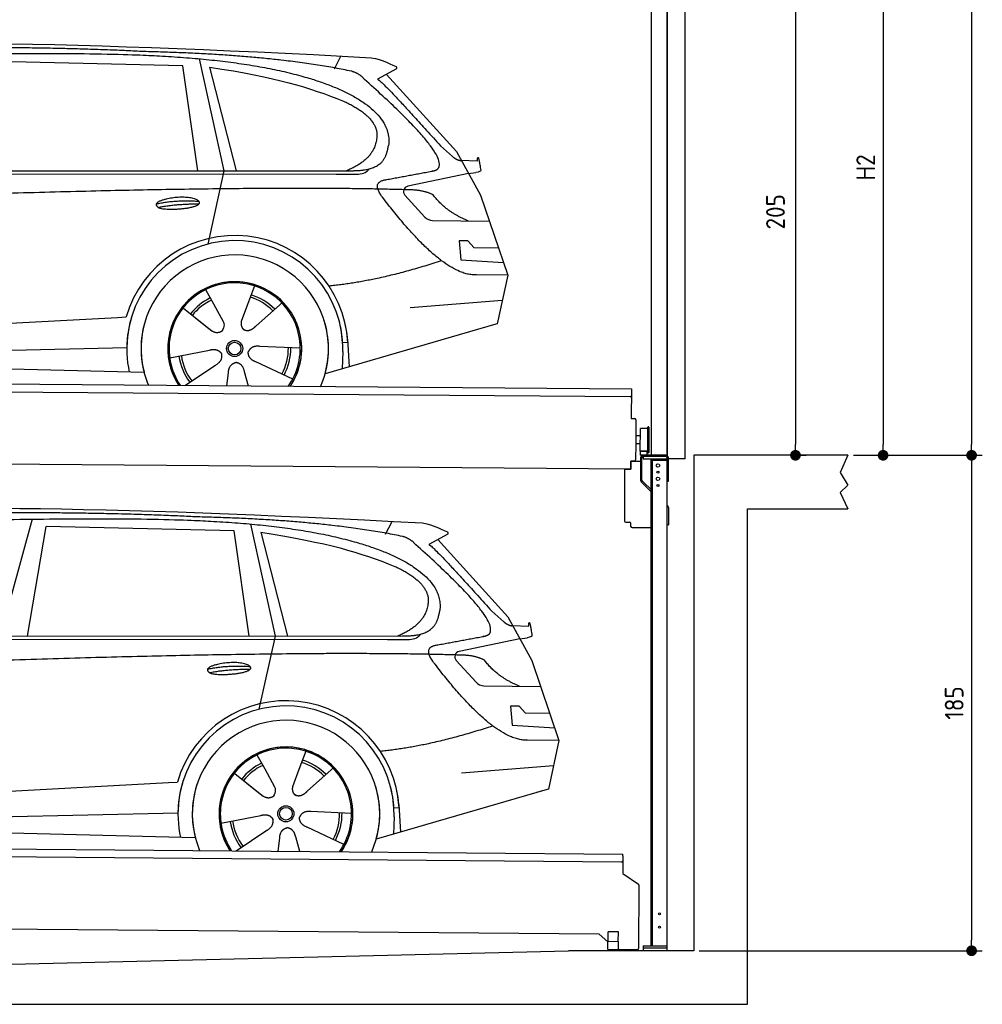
# Model space of a CAD drawing. Header units: millimetres. Extents: x -411 to 6777, y 0 to 6527.
# Tile 5 of 6: x 3183 to 6777, y 0 to 3677. Entities that reach past the tile are written whole.
import ezdxf

# ---------------------------------------------------------------- set-up
doc = ezdxf.new("R2010")
doc.units = ezdxf.units.MM
doc.layers.add('4', color=3, linetype='Continuous')
for name, color, linetype, lineweight in [('car', 10, 'Continuous', 25), ('Gebäude', 7, 'Continuous', 25), ('Plattform', 7, 'Continuous', 25), ('Ständer vorne', 7, 'Continuous', 25), ('Tor', 200, 'Continuous', 25)]:
    doc.layers.add(name, color=color, linetype=linetype, lineweight=lineweight)
doc.styles.get("Standard").update_dxf_attribs({"font": 'ISOCP.SHX'})
doc.dimstyles.new('GEN-ISO', dxfattribs={"dimscale": 20, "dimtxt": 3.5, "dimasz": 2, "dimexe": 2, "dimexo": 1, "dimgap": 1.5, "dimtad": 1, "dimdec": 1, "dimlfac": 0.1, "dimdsep": 46, "dimtxsty": 'STANDARD', "dimblk": 'PUNKT', "dimcen": 2, "dimclrd": 256, "dimclre": 256, "dimclrt": 2, "dimadec": 0, "dimazin": 0, "dimtp": 0.1, "dimtm": 0.1, "dimtfac": 0.71, "dimtdec": 1, "dimtmove": 2, "dimatfit": 3, "dimldrblk": 'PUNKT', "dimfxl": 2, "dimtolj": 1, "dimarcsym": 0})

# ---------------------------------------------------------------- blocks, each defined once
blk = doc.blocks.new('PUNKT')
at = {"layer": '4', "color": 0, "linetype": 'ByBlock'}
blk.add_line((-0.5, 0), (-1, 0), dxfattribs=at)
at = {"layer": '4', "color": 0, "linetype": 'ByBlock', "const_width": 0.5}
blk.add_lwpolyline([(-0.25, 0, 1), (0.25, 0, 1)], format="xyb", close=True, dxfattribs=at)
blk = doc.blocks.new('*D644')
at = {"layer": '4', "lineweight": -2, "transparency": 16777216}
for p, q in [((5720, 5800), (6776.9, 5800)), ((6736.9, 5760), (6736.9, 2090)), ((6295.4, 2050), (6776.9, 2050))]:
    blk.add_line(p, q, dxfattribs=at)
at = {"layer": 'Defpoints', "color": 0, "transparency": 16777216}
for p in [(5700, 5800), (6275.4, 2050), (6736.9, 2050)]:
    blk.add_point(p, dxfattribs=at)
at = {"layer": '4', "lineweight": -2, "transparency": 16777216, "xscale": 40, "yscale": 40, "zscale": 40}
for p, rotation in [((6736.9, 5800), 90), ((6736.9, 2050), 270)]:
    blk.add_blockref('PUNKT', p, dxfattribs=dict(at, rotation=rotation))
at = {"layer": '4', "color": 2, "transparency": 16777216, "insert": (6671.9, 3925), "char_height": 70, "attachment_point": 5, "rotation": 90}
blk.add_mtext('375', dxfattribs=at)
blk = doc.blocks.new('*D645')
at = {"layer": '4', "lineweight": -2, "transparency": 16777216}
for p, q in [((6295.4, 2050), (6776.9, 2050)), ((6736.9, 2010), (6736.9, 240)), ((5720, 200), (6776.9, 200))]:
    blk.add_line(p, q, dxfattribs=at)
at = {"layer": 'Defpoints', "color": 0, "transparency": 16777216}
for p in [(6275.4, 2050), (5700, 200), (6736.9, 200)]:
    blk.add_point(p, dxfattribs=at)
at = {"layer": '4', "lineweight": -2, "transparency": 16777216, "xscale": 40, "yscale": 40, "zscale": 40}
for p, rotation in [((6736.9, 2050), 90), ((6736.9, 200), 270)]:
    blk.add_blockref('PUNKT', p, dxfattribs=dict(at, rotation=rotation))
at = {"layer": '4', "color": 2, "transparency": 16777216, "insert": (6671.9, 1125), "char_height": 70, "attachment_point": 5, "rotation": 90}
blk.add_mtext('185', dxfattribs=at)
blk = doc.blocks.new('*D646')
at = {"layer": '4', "lineweight": -2, "transparency": 16777216}
for p, q in [((5920, 4200), (6446.5, 4200)), ((6406.5, 4160), (6406.5, 2090)), ((6295.4, 2050), (6446.5, 2050))]:
    blk.add_line(p, q, dxfattribs=at)
at = {"layer": 'Defpoints', "color": 0, "transparency": 16777216}
for p in [(5900, 4200), (6275.4, 2050), (6406.5, 2050)]:
    blk.add_point(p, dxfattribs=at)
at = {"layer": '4', "lineweight": -2, "transparency": 16777216, "xscale": 40, "yscale": 40, "zscale": 40}
for p, rotation in [((6406.5, 4200), 90), ((6406.5, 2050), 270)]:
    blk.add_blockref('PUNKT', p, dxfattribs=dict(at, rotation=rotation))
at = {"layer": '4', "color": 2, "transparency": 16777216, "insert": (6341.5, 3125), "char_height": 70, "attachment_point": 5, "rotation": 90}
blk.add_mtext('H2', dxfattribs=at)
blk = doc.blocks.new('*D648')
at = {"layer": '4', "lineweight": -2, "transparency": 16777216}
for p, q in [((5457.5, 4100), (6119.3, 4100)), ((6079.3, 4060), (6079.3, 2090)), ((6099.3, 2050), (6119.3, 2050))]:
    blk.add_line(p, q, dxfattribs=at)
at = {"layer": 'Defpoints', "color": 0, "transparency": 16777216}
for p in [(5437.5, 4100), (6079.3, 2050), (6079.3, 2050)]:
    blk.add_point(p, dxfattribs=at)
at = {"layer": '4', "lineweight": -2, "transparency": 16777216, "xscale": 40, "yscale": 40, "zscale": 40}
for p, rotation in [((6079.3, 4100), 90), ((6079.3, 2050), 270)]:
    blk.add_blockref('PUNKT', p, dxfattribs=dict(at, rotation=rotation))
at = {"layer": '4', "color": 2, "transparency": 16777216, "insert": (6004.7, 2959.2), "char_height": 70, "attachment_point": 5, "rotation": 90}
blk.add_mtext('205', dxfattribs=at)
blk = doc.blocks.new('UG Plattfrom Gl550')
at = {"layer": 'Plattform'}
for p, q in [((498.3, 603.8), (5435.1, 560.7)), ((5429.8, 530.7), (503, 573.7)), ((5435, 554.7), (5434.9, 535.7)), ((5435, 554.7), (5435.1, 560.7)), ((5434.9, 535.7), (5434.5, 488.2)), ((5434.5, 488.2), (5492.9, 448.7)), ((5495.1, 444.5), (5493, 208.2)), ((5347, 261.5), (621.4, 302.7)), ((5378.7, 233.7), (5347, 261.5)), ((5379.7, 235.2), (5380.1, 271.2)), ((5418.1, 270.8), (5380.1, 271.2)), ((5417.7, 234.8), (5418.1, 270.8)), ((5378.5, 205.2), (5378.7, 235.2)), ((5378.7, 235.2), (5418.7, 234.8)), ((5418.5, 204.8), (5418.7, 234.8)), ((5378.5, 205.2), (5418.5, 204.8)), ((5488, 203.2), (5414.8, 203.9))]:
    blk.add_line(p, q, dxfattribs=at)
for centre, radius, start, end in [((5429.9, 535.7), 5, 269.5, 359.5), ((5490.1, 444.5), 5, 359.5, 55.9134), ((5425.8, 243.8), 12, 227.6897, 228.0904), ((5414.9, 208.9), 5, 232.6301, 269.5), ((5488, 208.2), 5, 269.5, 359.5)]:
    blk.add_arc(centre, radius, start, end, dxfattribs=at)
blk = doc.blocks.new('Palette EG Gl550')
at = {"layer": 'Plattform'}
for p, q in [((429.5, 2337), (5467.3, 2298)), ((5462.1, 2268), (434.2, 2307)), ((5467.3, 2298), (5466.5, 2188)), ((5466.5, 2188), (5478.5, 2187.9)), ((5483.4, 2182.8), (5482.7, 2092.8)), ((5499.6, 2065.6), (5500.2, 2149.8)), ((5527.5, 2060.5), (5528.3, 2154.5)), ((5532.3, 2154.5), (5531.5, 2060.5)), ((5501.1, 2122.8), (5484.1, 2123)), ((5482.7, 2092.8), (5482.3, 2032.9)), ((5499.8, 2092.7), (5482.7, 2092.8)), ((5525.9, 2065), (5500.9, 2065)), ((5500.9, 2050), (5500.9, 2065)), ((5512.9, 2065), (5500.9, 2065)), ((5500.9, 2050), (5500.9, 2065)), ((5525.9, 2050), (5525.9, 2065)), ((5525.9, 2050), (5525.9, 2065)), ((5465, 1998), (341.7, 2037.7)), ((5465.2, 2028), (5465, 1998)), ((5465.2, 2028), (5477.2, 2027.9)), ((5477.2, 2027.9), (5465.2, 2028)), ((5500.9, 2050), (5525.9, 2050)), ((5525.9, 2050), (5500.9, 2050))]:
    blk.add_line(p, q, dxfattribs=at)
for centre, radius, start, end in [((5462.1, 2273), 5, 268.5823, 358.5607), ((5478.4, 2182.9), 5, 359.556, 89.556), ((5500.6, 2149.8), 0.4, 91.7323, 179.3444), ((5511.7, 1823.6), 326.8, 87.1739, 91.9438), ((5527.8, 2150.4), 0.4, 266.9623, 359.3444), ((5530.3, 2154.5), 2, 359.3444, 179.3444), ((5500, 2065.6), 0.4, 179.3444, 266.9565), ((5519.7, 2949.4), 884.4, 268.7196, 270.4008), ((5491.8, 3153.4), 1088.9, 271.795, 271.861), ((5527.2, 2064.6), 0.4, 359.556, 91.938), ((5529.5, 2060.5), 2, 179.3444, 359.3444), ((5477.3, 2032.9), 5, 269.556, 359.556)]:
    blk.add_arc(centre, radius, start, end, dxfattribs=at)
blk = doc.blocks.new('Car_EG')
at = {"layer": 'car'}
for p, q in [((3852.9, 3530.7), (3945.7, 3112.4)), ((4357.9, 3493.3), (4382.1, 3540.6)), ((3792.6, 3504.8), (3091, 3521.1)), ((3848.5, 3112.4), (3792.6, 3504.8)), ((3892.2, 3499.7), (3991.7, 3112.5)), ((4589.4, 3492.6), (4519, 3454.1)), ((4552.4, 3472.3), (4814.1, 3184)), ((4754, 3205.6), (4799.2, 3165.4)), ((4814.1, 3184), (4903.3, 3021)), ((4831.7, 3151.8), (4891.9, 3149.2)), ((1721.3, 3102.4), (4364.6, 3099.2)), ((1768.3, 3111.3), (4420.2, 3112.7)), ((3945.7, 3112.4), (3884.9, 2838.8)), ((4364.6, 3099.2), (4447.5, 3099.9)), ((4858.7, 3102.5), (4631.9, 3054.6)), ((4858.7, 3102.5), (4886.4, 3106.3)), ((4621.2, 3021.6), (4695.5, 2939.8)), ((4903.3, 3021), (5004.9, 2722.4)), ((4724.6, 2926.6), (4936.3, 2923.9)), ((4856.4, 2850.6), (4823.7, 2850.9)), ((4823.7, 2850.9), (4829.9, 2779.3)), ((4879.9, 2824.5), (4856.4, 2850.6)), ((4970.4, 2823.7), (4879.9, 2824.5)), ((4829.9, 2779.3), (4988.9, 2769.3)), ((5004.9, 2722.4), (4888, 2723.9)), ((5004.9, 2722.4), (4965.3, 2540.8)), ((3877.2, 2668.5), (3906.3, 2616.1)), ((4059.5, 2682.3), (4034, 2613.6)), ((3905, 2618.5), (3906.3, 2616.1)), ((3906.3, 2616.1), (3942.9, 2549.9)), ((4034, 2613.6), (4010.1, 2549)), ((4153.3, 2611.2), (4065.7, 2533.8)), ((4161.1, 2619.6), (4153.3, 2611.2)), ((4641.2, 2601.4), (4984.6, 2629.2)), ((3789.4, 2602.8), (3900.1, 2515.1)), ((1677.7, 2463), (3547.7, 2565.1)), ((3547.7, 2565.1), (3580.2, 2566.9)), ((3839.5, 2562.9), (3890.8, 2522.3)), ((4960.7, 2539.5), (4322.9, 2353.9)), ((4965.3, 2540.8), (4921.5, 2528.1)), ((4407.9, 2471.2), (4388.7, 2470.2)), ((4407.3, 2483.3), (4412.9, 2380.1)), ((1697, 2410.9), (3582.9, 2452.3)), ((3743, 2413.7), (3891.6, 2442.7)), ((4230.4, 2450.4), (4079.2, 2456.8)), ((4389.1, 2437.7), (4387.4, 2372.7)), ((1598.6, 2413.5), (3647.1, 2360.1)), ((4202.2, 2334.5), (4064.9, 2398.5)), ((3799.2, 2310.6), (3914.4, 2387.1)), ((3956.3, 2309.2), (3962.2, 2357.6)), ((4037, 2308.5), (4022.1, 2362.1))]:
    blk.add_line(p, q, dxfattribs=at)
for radius in [30.1, 23.6]:
    blk.add_circle((3985.4, 2448.7), radius, dxfattribs=at)
for centre, radius, start, end in [((4636, 3035.1), 20, 101.911, 222.2225), ((4725.1, 2966.6), 40, 222.2225, 269.2614), ((3985.9, 2448.2), 422.7, 3.1257, 163.6879), ((3985.9, 2448.2), 403.4, 3.1257, 179.4216), ((3985.9, 2448.2), 350, 344.3697, 194.5808), ((3985.9, 2448.2), 250, 325.66, 212.9259), ((3985.9, 2448.2), 250, 325.66, 212.9259), ((3985.4, 2448.7), 245, 41.4393, 188.2101), ((3985.9, 2448.2), 250, 40.5532, 137.1602), ((3985.4, 2448.7), 209.6, 44.3713, 72.8747), ((3985.4, 2448.7), 209.6, 115.7372, 141.8665), ((3985.4, 2448.7), 200.6, 115.5904, 141.8784), ((3985.4, 2448.7), 200.6, 44.5019, 73.0215), ((3985.4, 2448.7), 245, 0.4019, 44.2101), ((3985.9, 2448.2), 422.7, 163.4862, 163.6879), ((3985.9, 2448.2), 403.4, 162.7346, 179.4216), ((3985.9, 2448.2), 350, 160.1996, 194.5808), ((3985.9, 2448.2), 250, 152.2768, 213.34), ((3985.4, 2448.7), 245, 151.8272, 188.2101), ((3985.9, 2448.2), 350, 344.3697, 17.4023), ((3985.9, 2448.2), 403.4, 3.1257, 14.8673), ((3985.9, 2448.2), 422.7, 3.1257, 14.1157), ((3985.9, 2448.2), 403.4, 172.558, 192.5899), ((3985.9, 2448.2), 350, 171.6006, 202.9387), ((3985.9, 2448.2), 250, 168.6947, 213.34), ((3985.4, 2448.7), 245, 168.6088, 214.2758), ((3985.4, 2448.7), 245, 324.7242, 8.993), ((3985.9, 2448.2), 250, 325.66, 8.9072), ((3985.9, 2448.2), 350, 336.0613, 6.0012), ((3985.9, 2448.2), 403.4, 358.5068, 5.0439), ((3985.9, 2448.2), 422.7, 3.1257, 3.2156), ((3985.4, 2448.7), 200.6, 331.5904, 1.0215), ((3985.4, 2448.7), 209.6, 331.7372, 0.8747), ((3985.4, 2448.7), 209.6, 187.7372, 216.8747), ((3985.4, 2448.7), 200.6, 187.5904, 217.0215)]:
    blk.add_arc(centre, radius, start, end, dxfattribs=at)
for points, degree in [([(2151.2, 3549.7), (2438.8, 3611.3), (3323.8, 3598), (4495.8, 3534.7)], 3), ([(3646, 3557.4), (3297.8, 3576.8), (2681.9, 3572.1)], 2), ([(4420.9, 3484.4), (4120.4, 3547), (3646, 3557.4)], 2), ([(4495.8, 3534.7), (4542.5, 3525.3), (4551.4, 3517), (4588.7, 3501.2)], 3), ([(3892.2, 3499.7), (4146.3, 3460.8), (4259.5, 3425.1), (4392.3, 3372.4)], 3), ([(4589.4, 3492.6), (4591.1, 3494.2), (4591.8, 3497.3), (4591.2, 3500.1), (4588.7, 3501.2)], 4), ([(4470.3, 3453.5), (4452.4, 3475.4), (4420.9, 3484.4)], 2), ([(4732.1, 3113.2), (4821.6, 3141.2), (4470.3, 3453.5)], 2), ([(4519, 3454.1), (4526.8, 3458.3), (4754, 3205.6)], 2), ([(4392.3, 3372.4), (4506.4, 3320.4), (4516.5, 3255.2)], 2), ([(4516.5, 3255.2), (4521.3, 3160.7), (4403.6, 3112.7)], 2), ([(4420.2, 3112.7), (4470.3, 3112.7), (4543.3, 3117.4), (4551.5, 3164.2), (4560.1, 3207.3)], 4), ([(4799.2, 3165.4), (4807.5, 3158.1), (4820.7, 3150.3), (4829.8, 3150.3), (4831.7, 3151.8)], 4), ([(4891.9, 3149.2), (4893.5, 3188.1), (4904.1, 3113.8)], 2), ([(4519, 3132.3), (4519.1, 3132.4), (4519.1, 3132.4), (4519.2, 3132.4)], 3), ([(4447.5, 3099.9), (4466.8, 3100.5), (4481.6, 3109.5), (4488.9, 3119.7)], 3), ([(4904.1, 3113.8), (4904.4, 3110.1), (4898.8, 3108.4), (4886.4, 3106.3)], 3), ([(4537, 3014.2), (4493.2, 3072.9), (4553.2, 3079.5)], 2), ([(4638.8, 3041), (3762.4, 3069.4), (1329.3, 2957.2)], 2), ([(4726.5, 3022.6), (4689.3, 3041), (4638.8, 3041)], 2), ([(4857.1, 2924.9), (4771.7, 2960.8), (4726.5, 3022.6)], 2), ([(3692.9, 2988.9), (3768.5, 3005.1), (3851.9, 2998.6)], 2), ([(3700, 2976), (3774.1, 2989.9), (3852, 2988.5)], 2), ([(4888, 2723.9), (4762.3, 2716.8), (4537, 3014.2)], 2), ([(4756.6, 2776.5), (4531.2, 2701.1), (4338.2, 2681.7)], 2), ([(3891, 2522.3), (3914.3, 2500.4), (3937.6, 2513.8)], 2), ([(3891.6, 2442.7), (3922.3, 2451.4), (3936.9, 2428.8)], 2), ([(3914.4, 2387.1), (3942.4, 2402.5), (3936.9, 2428.8)], 2), ([(4064.9, 2398.5), (4034.9, 2409.5), (4036.4, 2436.3)], 2), ([(4079.2, 2456.8), (4047.4, 2460.8), (4036.4, 2436.3)], 2), ([(3962.2, 2357.6), (3963.4, 2389.5), (3989.4, 2396.4)], 2), ([(4022.1, 2362.1), (4016.1, 2393.5), (3989.4, 2396.4)], 2)]:
    blk.add_open_spline(points, degree=degree, dxfattribs=at)
for points, degree, knots in [([(2320.7, 3536), (2347.3, 3538), (2486.7, 3539.9), (3508.2, 3560), (4128.4, 3553.6), (4583.8, 3381), (4560.1, 3207.3)], 4, [0.0821318, 0.0821318, 0.0821318, 0.0821318, 0.0821318, 0.258851, 0.508851, 1, 1, 1, 1, 1]), ([(4553.2, 3079.5), (4720.1, 3110.6), (4722.9, 3111.2), (4731.3, 3113), (4732.1, 3113.2)], 1, [0.1611508, 0.1611508, 1, 1.0196119, 1.078724, 1.0847856, 1.0847856]), ([(3700, 2976), (3676.6, 2992.6), (3722.1, 3007.9), (3805, 3027.3), (3897.6, 2993.4), (3835.4, 2970.2), (3726.3, 2964), (3704.9, 2973), (3700, 2976)], 5, [0, 0, 0, 0, 0, 0, 0.300106, 0.500106, 0.700106, 1, 1, 1, 1, 1, 1]), ([(3942.9, 2549.9), (3944.5, 2545.8), (3945.5, 2541.8), (3945.8, 2537.9), (3946.5, 2529.3), (3943.7, 2521.3), (3937.6, 2513.8)], 3, [0.2167758, 0.2167758, 0.2167758, 0.2167758, 0.4600873, 0.4600873, 0.4600873, 1, 1, 1, 1]), ([(4010.1, 2549), (4009.5, 2545.8), (4009.3, 2542.8), (4009.3, 2539.9), (4009.7, 2537.1), (4010.4, 2531.3), (4012.5, 2526), (4016, 2521.4), (4020.9, 2518.4)], 4, [0.3191838, 0.3191838, 0.3191838, 0.3191838, 0.3191838, 0.5438253, 0.5438253, 0.5438253, 0.5438253, 1, 1, 1, 1, 1]), ([(4065.7, 2533.8), (4065.7, 2533.8), (4065.7, 2533.8), (4065.7, 2533.8), (4065.7, 2533.8), (4056.6, 2524.1), (4045.9, 2514.2), (4031.6, 2511.8), (4020.9, 2518.4)], 4, [-0.000003, -0.000003, -0.000003, -0.000003, -0.000003, 0, 0, 0, 0, 1, 1, 1, 1, 1])]:
    blk.add_open_spline(points, degree=degree, knots=knots, dxfattribs=at)
blk = doc.blocks.new('Car_147')
at = {"layer": 'car'}
for p, q in [((3229.2, 1811.5), (3109.9, 1374.6)), ((4549.3, 1756), (4573.5, 1803.3)), ((3211.6, 1374.7), (3282.4, 1783.8)), ((3983.9, 1767.5), (3282.4, 1783.8)), ((4039.9, 1375.1), (3983.9, 1767.5)), ((4044.3, 1793.4), (4137.1, 1375.1)), ((4083.5, 1762.4), (4183.1, 1375.2)), ((4780.8, 1755.3), (4710.3, 1716.8)), ((4743.8, 1735), (5005.5, 1446.7)), ((4945.4, 1468.3), (4990.6, 1428.1)), ((5005.5, 1446.7), (5094.6, 1283.7)), ((5023.1, 1414.5), (5083.3, 1411.9)), ((1912.6, 1365.1), (4556, 1361.9)), ((1959.6, 1374), (4611.6, 1375.4)), ((4137.1, 1375.1), (4076.2, 1101.5)), ((4556, 1361.9), (4638.8, 1362.6)), ((5050.1, 1365.2), (4823.2, 1317.3)), ((5050.1, 1365.2), (5077.8, 1369)), ((4812.5, 1284.3), (4886.8, 1202.4)), ((5094.6, 1283.7), (5196.3, 985.1)), ((4915.9, 1189.3), (5127.7, 1186.6)), ((5047.7, 1113.3), (5015.1, 1113.6)), ((5015.1, 1113.6), (5021.3, 1042)), ((5071.3, 1087.2), (5047.7, 1113.3)), ((5161.8, 1086.4), (5071.3, 1087.2)), ((5021.3, 1042), (5180.3, 1032)), ((5196.3, 985.1), (5079.4, 986.6)), ((5196.3, 985.1), (5156.7, 803.5)), ((4068.6, 931.2), (4097.7, 878.8)), ((4250.9, 945), (4225.3, 876.3)), ((4832.5, 864.1), (5175.9, 891.9)), ((3980.8, 865.5), (4091.4, 777.8)), ((4096.4, 881.2), (4097.7, 878.8)), ((4097.7, 878.8), (4134.2, 812.6)), ((4225.3, 876.3), (4201.5, 811.7)), ((4344.6, 873.9), (4257.1, 796.5)), ((4352.4, 882.3), (4344.6, 873.9)), ((1869, 725.7), (3739, 827.8)), ((3739, 827.8), (3771.5, 829.6)), ((4030.9, 825.6), (4082.1, 785)), ((5152, 802.2), (4514.3, 616.6)), ((5156.7, 803.5), (5112.9, 790.8)), ((4598.6, 746), (4604.3, 642.8)), ((1888.4, 673.6), (3774.2, 715)), ((3934.3, 676.4), (4082.9, 705.4)), ((4421.8, 713.1), (4270.5, 719.5)), ((4580.5, 700.4), (4578.8, 635.4)), ((4599.3, 733.9), (4580, 732.9)), ((1789.9, 676.2), (3838.5, 622.8)), ((3990.6, 573.3), (4105.7, 649.8)), ((4393.5, 597.2), (4256.3, 661.2)), ((4147.6, 571.9), (4153.6, 620.3)), ((4228.4, 571.2), (4213.4, 624.8))]:
    blk.add_line(p, q, dxfattribs=at)
for radius in [30.1, 23.6]:
    blk.add_circle((4176.8, 711.4), radius, dxfattribs=at)
for centre, radius, start, end in [((4827.3, 1297.8), 20, 101.911, 222.2225), ((4916.5, 1229.3), 40, 222.2225, 269.2614), ((4177.2, 710.9), 422.7, 3.1257, 163.6879), ((4177.2, 710.9), 403.4, 3.1257, 179.4216), ((4177.2, 710.9), 350, 344.3697, 194.5808), ((4177.2, 710.9), 250, 325.66, 212.9259), ((4177.2, 710.9), 250, 325.66, 212.9259), ((4176.8, 711.4), 245, 41.4393, 188.2101), ((4177.2, 710.9), 250, 40.5532, 137.1602), ((4176.8, 711.4), 209.6, 115.7372, 141.8665), ((4176.8, 711.4), 200.6, 115.5904, 141.8784), ((4176.8, 711.4), 200.6, 44.5019, 73.0215), ((4176.8, 711.4), 209.6, 44.3713, 72.8747), ((4176.8, 711.4), 245, 0.4019, 44.2101), ((4177.2, 710.9), 422.7, 163.4862, 163.6879), ((4177.2, 710.9), 403.4, 162.7346, 179.4216), ((4177.2, 710.9), 350, 160.1996, 194.5808), ((4177.2, 710.9), 250, 152.2768, 213.34), ((4176.8, 711.4), 245, 151.8272, 188.2101), ((4177.2, 710.9), 350, 344.3697, 17.4023), ((4177.2, 710.9), 403.4, 3.1257, 14.8673), ((4177.2, 710.9), 422.7, 3.1257, 14.1157), ((4177.2, 710.9), 403.4, 172.558, 192.5899), ((4177.2, 710.9), 350, 171.6006, 202.9387), ((4177.2, 710.9), 250, 168.6947, 213.34), ((4176.8, 711.4), 245, 168.6088, 214.2758), ((4176.8, 711.4), 245, 324.7242, 8.993), ((4177.2, 710.9), 250, 325.66, 8.9072), ((4177.2, 710.9), 350, 336.0613, 6.0012), ((4177.2, 710.9), 403.4, 358.5068, 5.0439), ((4176.8, 711.4), 200.6, 331.5904, 1.0215), ((4176.8, 711.4), 209.6, 331.7372, 0.8747), ((4177.2, 710.9), 422.7, 3.1257, 3.2156), ((4176.8, 711.4), 209.6, 187.7372, 216.8747), ((4176.8, 711.4), 200.6, 187.5904, 217.0215)]:
    blk.add_arc(centre, radius, start, end, dxfattribs=at)
for points, degree in [([(2342.5, 1812.4), (2630.1, 1874), (3515.1, 1860.7), (4687.1, 1797.4)], 3), ([(3837.4, 1820.1), (3489.2, 1839.5), (2873.2, 1834.8)], 2), ([(4612.3, 1747.1), (4311.7, 1809.7), (3837.4, 1820.1)], 2), ([(4687.1, 1797.4), (4733.9, 1788), (4742.7, 1779.7), (4780.1, 1763.9)], 3), ([(4083.5, 1762.4), (4337.6, 1723.5), (4450.8, 1687.8), (4583.6, 1635.1)], 3), ([(4661.7, 1716.2), (4643.8, 1738.1), (4612.3, 1747.1)], 2), ([(4780.8, 1755.3), (4782.4, 1756.9), (4783.1, 1760), (4782.6, 1762.8), (4780.1, 1763.9)], 4), ([(4923.5, 1375.9), (5012.9, 1403.9), (4661.7, 1716.2)], 2), ([(4710.3, 1716.8), (4718.2, 1721), (4945.4, 1468.3)], 2), ([(4583.6, 1635.1), (4697.7, 1583.1), (4707.9, 1517.9)], 2), ([(4707.9, 1517.9), (4712.6, 1423.4), (4594.9, 1375.4)], 2), ([(4611.6, 1375.4), (4661.6, 1375.4), (4734.7, 1380.1), (4742.8, 1426.9), (4751.5, 1470)], 4), ([(4990.6, 1428.1), (4998.8, 1420.7), (5012.1, 1413), (5021.2, 1413), (5023.1, 1414.5)], 4), ([(5083.3, 1411.9), (5084.8, 1450.8), (5095.5, 1376.5)], 2), ([(4638.8, 1362.6), (4658.1, 1363.2), (4672.9, 1372.2), (4680.2, 1382.4)], 3), ([(4710.3, 1395), (4710.4, 1395.1), (4710.5, 1395.1), (4710.6, 1395.1)], 3), ([(5095.5, 1376.5), (5095.7, 1372.8), (5090.2, 1371.1), (5077.8, 1368.9)], 3), ([(4728.4, 1276.9), (4684.6, 1335.6), (4744.6, 1342.2)], 2), ([(4830.2, 1303.7), (3953.8, 1332.1), (1520.6, 1219.9)], 2), ([(4917.9, 1285.3), (4880.6, 1303.7), (4830.2, 1303.7)], 2), ([(3884.3, 1251.6), (3959.8, 1267.8), (4043.3, 1261.3)], 2), ([(3891.3, 1238.7), (3965.5, 1252.6), (4043.4, 1251.2)], 2), ([(5079.4, 986.6), (4953.6, 979.5), (4728.4, 1276.9)], 2), ([(5048.4, 1187.6), (4963.1, 1223.5), (4917.9, 1285.3)], 2), ([(4947.9, 1039.2), (4722.5, 963.8), (4529.6, 944.4)], 2), ([(4082.4, 785), (4105.7, 763.1), (4129, 776.5)], 2), ([(4082.9, 705.4), (4113.7, 714.1), (4128.3, 691.5)], 2), ([(4256.3, 661.2), (4226.3, 672.2), (4227.8, 699)], 2), ([(4270.5, 719.5), (4238.8, 723.5), (4227.8, 699)], 2), ([(4105.7, 649.8), (4133.7, 665.2), (4128.3, 691.5)], 2), ([(4153.6, 620.3), (4154.8, 652.2), (4180.7, 659.1)], 2), ([(4213.4, 624.8), (4207.4, 656.2), (4180.7, 659.1)], 2)]:
    blk.add_open_spline(points, degree=degree, dxfattribs=at)
for points, degree, knots in [([(2512.1, 1798.7), (2538.6, 1800.7), (2678.1, 1802.6), (3699.5, 1822.7), (4319.8, 1816.3), (4775.2, 1643.7), (4751.5, 1470)], 4, [0.0821318, 0.0821318, 0.0821318, 0.0821318, 0.0821318, 0.258851, 0.508851, 1, 1, 1, 1, 1]), ([(4744.6, 1342.2), (4911.5, 1373.3), (4914.3, 1373.9), (4922.6, 1375.7), (4923.5, 1375.9)], 1, [0.1611508, 0.1611508, 1, 1.0196119, 1.078724, 1.0847856, 1.0847856]), ([(3891.3, 1238.7), (3867.9, 1255.3), (3913.5, 1270.6), (3996.3, 1290), (4089, 1256.1), (4026.8, 1232.9), (3917.6, 1226.7), (3896.2, 1235.7), (3891.3, 1238.7)], 5, [0, 0, 0, 0, 0, 0, 0.300106, 0.500106, 0.700106, 1, 1, 1, 1, 1, 1]), ([(4134.2, 812.6), (4135.9, 808.5), (4136.9, 804.5), (4137.2, 800.6), (4137.8, 792), (4135.1, 784), (4129, 776.5)], 3, [0.2167758, 0.2167758, 0.2167758, 0.2167758, 0.4600873, 0.4600873, 0.4600873, 1, 1, 1, 1]), ([(4201.5, 811.7), (4200.9, 808.5), (4200.6, 805.5), (4200.7, 802.6), (4201, 799.8), (4201.8, 794), (4203.8, 788.7), (4207.4, 784.1), (4212.3, 781.1)], 4, [0.3191838, 0.3191838, 0.3191838, 0.3191838, 0.3191838, 0.5438253, 0.5438253, 0.5438253, 0.5438253, 1, 1, 1, 1, 1]), ([(4257.1, 796.5), (4257.1, 796.5), (4257.1, 796.5), (4257.1, 796.5), (4257.1, 796.5), (4248, 786.8), (4237.3, 776.9), (4223, 774.5), (4212.3, 781.1)], 4, [-0.000003, -0.000003, -0.000003, -0.000003, -0.000003, 0, 0, 0, 0, 1, 1, 1, 1, 1])]:
    blk.add_open_spline(points, degree=degree, knots=knots, dxfattribs=at)
blk = doc.blocks.new('Ständer_vorne_GT185')
at = {"layer": 'Ständer vorne'}
for p, q in [((5465, 1998), (5465.2, 2028)), ((5465.2, 2028), (5501, 2027.7)), ((5501, 2040), (5501, 1957.2)), ((5506.1, 1957.2), (5506.1, 2040)), ((5595, 2050), (5511, 2050)), ((5511, 2045), (5511, 2037)), ((5511, 2037), (5600, 2037)), ((5595.1, 2045), (5511.1, 2045)), ((5540, 218), (5540, 2037)), ((5540, 2032), (5600, 2032)), ((5545, 218), (5545, 2032)), ((5600, 200), (5600, 2040)), ((5605, 1954), (5605, 2040)), ((5441, 1998.2), (5441, 1805)), ((5441, 1998.2), (5465, 1998)), ((5510.3, 1943.9), (5504.1, 1950)), ((5507.6, 1953.7), (5512.7, 1948.6)), ((5512.7, 1948.6), (5540, 1921.8)), ((5600, 1954), (5605, 1954)), ((5510.3, 1943.9), (5539.8, 1915)), ((5600, 1864), (5602, 1862.1)), ((5605, 1854.9), (5605, 1790)), ((5446, 1800), (5461.5, 1800)), ((5464, 1797.5), (5464, 1785)), ((5469, 1780), (5540, 1780)), ((5600, 1790), (5605, 1790)), ((5511, 218), (5600, 218)), ((5511, 218), (5511, 200)), ((5600, 210), (5511, 210)), ((5600, 200), (5511, 200))]:
    blk.add_line(p, q, dxfattribs=at)
for centre, radius in [((5566, 2012), 6.5), ((5566, 1987), 3.7), ((5566, 1962), 6.5), ((5566, 1937), 3.7), ((5571.4, 338), 3.7), ((5571.4, 288), 3.7)]:
    blk.add_circle(centre, radius, dxfattribs=at)
for centre, radius, start, end in [((5511.1, 2039.9), 10.1, 90.1445, 179.6512), ((5511.1, 2040), 5, 90, 180), ((5595, 2040), 10, 0, 90), ((5595, 2040), 5, 0, 90), ((5511.1, 1957.2), 10.1, 180, 225.5525), ((5511.1, 1957.2), 5, 179.6711, 225.5525), ((5595, 1854.9), 10, 0, 45.8814), ((5446, 1805), 5, 180, 270), ((5461.5, 1797.5), 2.5, 0, 90), ((5469, 1785), 5, 180, 270)]:
    blk.add_arc(centre, radius, start, end, dxfattribs=at)
blk = doc.blocks.new('Ständer vorne ab 340')
at = {"layer": 'Ständer vorne'}
for p, q in [((5240, 5182), (5240, 4882)), ((5490, 5182), (5240, 5182)), ((5490, 5162), (5490, 5182)), ((5540, 5162), (5490, 5162)), ((5540, 4932), (5540, 5162)), ((5540.2, 5062), (5539.8, 5062)), ((5540, 5062), (5540, 2050)), ((5600, 5062), (5540, 5062)), ((5600, 2048.7), (5600, 5062)), ((5490, 4882), (5490, 4932)), ((5490, 4932), (5540, 4932)), ((5240, 4882), (5490, 4882)), ((5540, 4777.4), (5540, 4778.4)), ((5511.2, 2045), (5511.2, 2037)), ((5595.1, 2045), (5511.2, 2045)), ((5511.2, 2037), (5600, 2037)), ((5600, 2037), (5600, 2040))]:
    blk.add_line(p, q, dxfattribs=at)
blk = doc.blocks.new('Tor ab 370 Gebäude')
at = {"layer": 'Tor'}
for p, q in [((5465.6, 5414.5), (5465.6, 5713)), ((5465.6, 5713), (5668, 5713)), ((5668, 2037), (5668, 5713)), ((5557, 5414.5), (5465.6, 5414.5)), ((5557, 5414.5), (5557, 5113)), ((5562, 5107.1), (5600, 5107)), ((5600, 4942), (5600, 5107)), ((5600, 4942), (5590, 4942)), ((5600, 4942), (5600, 2037)), ((5600, 2037), (5600, 4942)), ((5668, 2037), (5600, 2037))]:
    blk.add_line(p, q, dxfattribs=at)
blk.add_arc((5563, 5113), 6, 180, 260.4059, dxfattribs=at)
blk = doc.blocks.new('Gebäude_375_GT185')
at = {"layer": 'Gebäude'}
for p, q in [((6275.4, 2050), (5700, 2050)), ((5700, 2050), (5700, 200)), ((6275.4, 2050), (6246.4, 1985.9)), ((6246.4, 1985.9), (6274.3, 1938)), ((6274.3, 1938), (6246.4, 1911)), ((6246.4, 1911), (6275.4, 1850)), ((5900, 0), (5900, 1850)), ((5900, 1850), (6275.4, 1850)), ((3000, 146.1), (5231.6, 200)), ((5700, 200), (5231.6, 200)), ((0, 0), (5900, 0))]:
    blk.add_line(p, q, dxfattribs=at)

msp = doc.modelspace()

# ---------------------------------------------------------------- block references
for name in ['Gebäude_375_GT185', 'Car_EG', 'Car_147']:
    msp.add_blockref(name, (0, 0))
at = {"layer": 'Plattform'}
for name in ['Palette EG Gl550', 'UG Plattfrom Gl550']:
    msp.add_blockref(name, (0, 0), dxfattribs=at)
at = {"layer": 'Ständer vorne'}
for name in ['Ständer vorne ab 340', 'Ständer_vorne_GT185']:
    msp.add_blockref(name, (0, 0), dxfattribs=at)
at = {"layer": 'Tor', "linetype": 'ByBlock'}
msp.add_blockref('Tor ab 370 Gebäude', (0, 0), dxfattribs=at)

# ---------------------------------------------------------------- dimensions: what is measured, and where the dimension line sits
at = {"layer": '4'}
for base, p1, p2, override, picture, middle in [((6736.86, 2050), (5700, 5800), (6275.45, 2050), {"dimdec": 0, "dimtdec": 3, "dimtolj": 0}, '*D644', (6671.86, 3925)), ((6736.86, 200), (6275.45, 2050), (5700, 200), {"dimtdec": 3, "dimtolj": 0}, '*D645', (6671.86, 1125))]:
    dim = msp.add_linear_dim(base=base, p1=p1, p2=p2, angle=90, dimstyle='GEN-ISO', override=override, dxfattribs=at)
    dim.commit()
    dim.dimension.update_dxf_attribs({"geometry": picture, "text_midpoint": middle})
dim = msp.add_linear_dim(base=(6406.55, 2050), p1=(5900, 4200), p2=(6275.45, 2050), angle=90, text='H2', dimstyle='GEN-ISO', override={"dimdec": 0, "dimtdec": 3, "dimtolj": 0}, dxfattribs=at)
dim.commit()
dim.dimension.update_dxf_attribs({"geometry": '*D646', "text_midpoint": (6341.54, 3125)})
dim = msp.add_linear_dim(base=(6079.31, 2050), p1=(5437.5, 4099.97), p2=(6079.31, 2050), angle=90, dimstyle='GEN-ISO', override={"dimtdec": 3, "dimtolj": 0}, dxfattribs=at)
dim.commit()
dim.dimension.update_dxf_attribs({"geometry": '*D648', "text_midpoint": (6004.71, 2959.23), "dimtype": 160})

doc.saveas('drawing.dxf')
